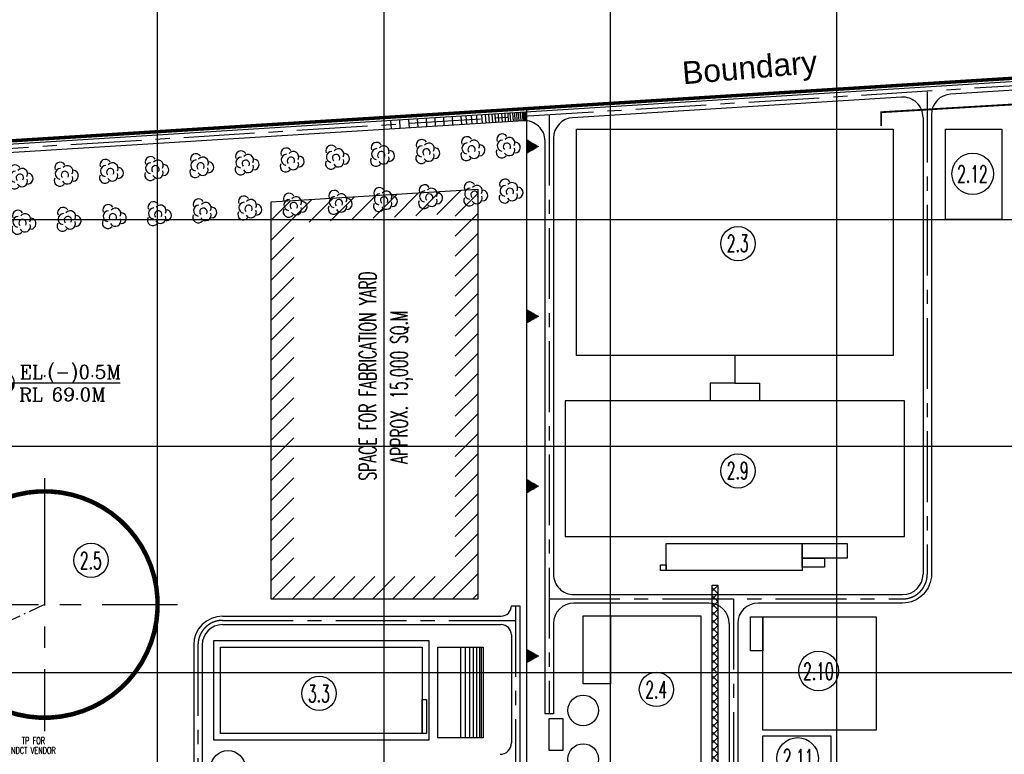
# Model space of a CAD drawing. Header units: inches. Extents: x -8998005 to 170525121, y -30058259 to 1575573.
# Tile 89 of 107: x 39049 to 474034, y 463853 to 788291. Entities that reach past the tile are written whole.
import ezdxf
from ezdxf.enums import TextEntityAlignment as Align

# ---------------------------------------------------------------- set-up
doc = ezdxf.new("R2010")
doc.units = ezdxf.units.IN
doc.header["$LTSCALE"] = 5
doc.header["$MEASUREMENT"] = 0
for name, pattern in [('CENTER', [2, 1.25, -0.25, 0.25, -0.25]), ('CENTER2', [1.125, 0.75, -0.125, 0.125, -0.125]), ('CHAINED', [1.6, 1, -0.25, 0.1, -0.25]), ('DASHED', [0.75, 0.5, -0.25]), ('HIDDEN', [0.375, 0.25, -0.125]), ('PHANTOM', [2.5, 1.25, -0.25, 0.25, -0.25, 0.25, -0.25])]:
    doc.linetypes.add(name, pattern=pattern)
for name, color, linetype in [('CANAL', 4, 'Continuous'), ('DIM', 7, 'Continuous'), ('existing old', 8, 'PHANTOM'), ('Facilities revised', 7, 'Continuous'), ('GRID', 1, 'CENTER2'), ('HIDDEN', 2, 'DASHED'), ('PIPE', 1, 'Continuous'), ('PIPE RACK EL8.5M', 7, 'Continuous'), ('TCE-ME-ROAD', 244, 'Continuous'), ('Text', 6, 'Continuous')]:
    doc.layers.add(name, color=color, linetype=linetype)
doc.styles.add('AR', font='arial.ttf')
doc.styles.add('COMPLEX', font='complex')
doc.styles.add('M1', font='ROMAND.shx', dxfattribs={"height": 6250})
doc.linetypes.add('FENCELINE2', pattern='A,0.25,-0.1,[132,ltypeshp.shx,S=0.1,R=0,X=-0.1,Y=0],-0.1,1', length=1.45)

# ---------------------------------------------------------------- blocks, each defined once
blk = doc.blocks.new('ELEVATION')
at = {"color": 0}
for p, q in [((118621.2155299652, -64997.15147995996), (122377.1030062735, -64997.15147995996)), ((119248.7856045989, -64463.94835494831), (122377.1030062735, -64463.94835494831)), ((120164.0874954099, -63930.74522994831), (122377.1030062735, -63930.74522994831)), ((117045.3279305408, -68729.57335494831), (122377.1030062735, -68729.57335494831)), ((117077.3122080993, -68196.37022994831), (122377.1030062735, -68196.37022994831)), ((117163.7424389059, -67663.16710495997), (122377.1030062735, -67663.16710495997)), ((117307.4025061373, -67129.96397994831), (122377.1030062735, -67129.96397994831)), ((117513.3609518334, -66596.76085495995), (122377.1030062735, -66596.76085495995)), ((117790.0016080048, -66063.55772994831), (122377.1030062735, -66063.55772994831)), ((118151.1829219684, -65530.35460493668), (122377.1030062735, -65530.35460493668)), ((127708.8780819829, -68834.10646604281), (122377.1030062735, -68834.10646604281)), ((127676.8938044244, -69367.30959104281), (122377.1030062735, -69367.30959104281)), ((127590.4635736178, -69900.51271605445), (122377.1030062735, -69900.51271605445)), ((127442.3532016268, -70447.31212861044), (122377.1030062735, -70447.31212861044)), ((127234.7139403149, -70980.51525361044), (122377.1030062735, -70980.51525361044)), ((126956.1200718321, -71513.71837862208), (122377.1030062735, -71513.71837862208)), ((126641.5096146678, -71982.68253851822), (122377.1030062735, -71982.68253851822)), ((126183.3425632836, -72515.88566349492), (122377.1030062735, -72515.88566349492)), ((125574.155440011, -73049.08878850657), (122377.1030062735, -73049.08878850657)), ((124669.5899325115, -73595.88820108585), (122377.1030062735, -73595.88820108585))]:
    blk.add_line(p, q, dxfattribs=at)
for p, q in [((122377.1030062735, -68781.83991048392), (122377.1030062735, -62519.98798475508)), ((116086.9485770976, -68781.83991048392), (122377.1030062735, -68781.83991048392)), ((174508.5227662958, -68781.83991048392), (122377.1030062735, -68781.83991048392)), ((122377.1030062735, -68781.83991048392), (122377.1030062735, -74974.88027661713))]:
    blk.add_line(p, q)
for start, end in [(90, 270), (0, 90), (270, 0)]:
    blk.add_arc((122377.1030062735, -68781.83991048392), 5332.031250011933, start, end)
blk = doc.blocks.new('GV')
at = {"layer": 'existing old', "color": 3, "linetype": 'Continuous'}
for centre, radius, start, end in [((2383.149502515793, 3336.551243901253), 2421.991921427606, 31.92753023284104, 201.8405241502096), ((2578.842727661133, 579.037250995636), 2421.991921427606, 91.22626454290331, 261.1392577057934), ((4467.501961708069, 89.7247049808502), 1636.141598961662, 326.5033000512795, 225.5066657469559), ((5515.166745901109, 1805.376828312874), 2421.991921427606, 331.2262577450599, 141.1392515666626), ((7931.576416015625, -240.284775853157), 2421.991921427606, 271.9275296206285, 81.84052812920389), ((2158.885293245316, -2410.298238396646), 2421.991921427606, 151.9275372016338, 321.8405260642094), ((5480.942978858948, -1434.302177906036), 2421.991921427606, 211.2262609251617, 21.13925233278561)]:
    blk.add_arc(centre, radius, start, end, dxfattribs=at)

msp = doc.modelspace()

# ---------------------------------------------------------------- hatches: boundary and pattern name
h = msp.add_hatch()
h.set_pattern_fill('ANSI37', scale=20000, style=0)
h.set_pattern_definition([(45, (-74999.99999904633, 20500.00000000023), (-1767.766952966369, 1767.766952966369), []), (135, (-74999.99999904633, 20500.00000000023), (-1767.766952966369, -1767.766952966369), [])])
h.paths.add_polyline_path([(345000.0000481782, 538500.0000040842), (347500.0000481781, 538500.0000040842), (347500.0000481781, 514500.0000040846), (345000.0000481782, 514500.0000040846)])
h.paths.add_polyline_path([(345000.0000481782, 514500.0000040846), (347500.0000481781, 514500.0000040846), (347500.0000481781, 434840.972509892), (345000.0000481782, 434840.972509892)])
at = {"layer": 'Text'}
h = msp.add_hatch(dxfattribs=at)
h.set_pattern_fill('ANSI31', color=256, scale=3750, angle=404.9999999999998, style=0)
h.set_pattern_definition([(90, (325843.7803436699, -560838.4611684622), (-468.7499999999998, 2.361e-13), [])])
h.paths.add_polyline_path([(263000.0000473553, 735449.2644506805), (263000.0000473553, 732261.8507581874), (263000.0000473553, 729074.4370656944), (268523.8684524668, 732261.8507581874)])
h = msp.add_hatch(dxfattribs=at)
h.set_pattern_fill('ANSI31', color=256, scale=3750, angle=404.9999999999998, style=0)
h.set_pattern_definition([(90, (325843.7803436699, -635838.4611684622), (-468.7499999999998, 2.361e-13), [])])
h.paths.add_polyline_path([(263000.0000473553, 660449.2644506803), (263000.0000473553, 657261.8507581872), (263000.0000473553, 654074.4370656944), (268523.8684524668, 657261.8507581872)])
h = msp.add_hatch(dxfattribs=at)
h.set_pattern_fill('ANSI31', color=256, scale=3750, angle=404.9999999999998, style=0)
h.set_pattern_definition([(90, (325843.7803436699, -710838.4611684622), (-468.7499999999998, 2.361e-13), [])])
h.paths.add_polyline_path([(263000.0000473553, 585449.2644506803), (263000.0000473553, 582261.8507581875), (263000.0000473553, 579074.4370656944), (268523.8684524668, 582261.8507581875)])
h = msp.add_hatch(dxfattribs=at)
h.set_pattern_fill('ANSI31', color=256, scale=3750, angle=404.9999999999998, style=0)
h.set_pattern_definition([(90, (325843.7803436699, -785838.4611684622), (-468.7499999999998, 2.361e-13), [])])
h.paths.add_polyline_path([(263000.0000473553, 510449.2644506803), (263000.0000473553, 507261.8507581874), (263000.0000473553, 504074.4370656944), (268523.8684524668, 507261.8507581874)])

# ---------------------------------------------------------------- linework, layer by layer
at = {"color": 216, "linetype": 'Continuous', "ltscale": 100}
for p, q in [((166907.4161248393, 698835.4888882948), (177580.9340696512, 709509.0068331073)), ((176323.8633015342, 699413.101300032), (186997.381246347, 710086.6192448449)), ((185740.310478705, 699990.7137122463), (196413.8284232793, 710664.2316568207)), ((195156.7576556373, 700568.3261239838), (205830.2756004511, 711241.8440687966)), ((204573.2048320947, 701145.938536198), (215246.7227769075, 711819.4564810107)), ((213989.6520092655, 701723.5509484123), (224663.1699540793, 712397.0688932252)), ((223406.0991859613, 702301.1633601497), (234079.6171307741, 712974.6813049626)), ((231454.4780159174, 701510.7074253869), (241454.4780161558, 711510.7074253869)), ((150141.8941967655, 690908.8017247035), (168164.4868929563, 708931.3944208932)), ((150141.8941967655, 699747.6364896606), (158748.039716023, 708353.7820086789)), ((231454.4780159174, 692671.8726604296), (241454.4780159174, 702671.872660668)), ((150141.8941970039, 682069.9669599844), (160141.894196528, 692069.9669599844)), ((231454.4780159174, 683833.0378957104), (241454.4780159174, 693833.0378957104)), ((150141.8941967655, 673231.1321952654), (160141.894196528, 683231.1321950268)), ((231454.4780159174, 674994.203130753), (241454.4780161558, 684994.2031307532)), ((150141.8941967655, 664392.2974303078), (160141.894196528, 674392.2974300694)), ((231454.4780159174, 666155.368366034), (241454.4780161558, 676155.368366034)), ((150141.8941967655, 655553.4626653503), (160141.8941967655, 665553.4626653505)), ((231454.4780159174, 657316.5336010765), (241454.4780159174, 667316.5336013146)), ((231454.4780159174, 648477.6988363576), (241454.4780159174, 658477.6988363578)), ((150141.8941970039, 646714.6279008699), (160141.894196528, 656714.6279006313)), ((231454.4780159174, 639638.8640716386), (241454.4780161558, 649638.8640716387)), ((150141.8941967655, 637875.7931359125), (160141.894196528, 647875.793135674)), ((231454.4780159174, 630800.0293066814), (241454.4780159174, 640800.0293069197)), ((150141.8941967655, 629036.958370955), (160141.894196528, 639036.9583707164)), ((231454.4780159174, 621961.1945417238), (241454.4780159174, 631961.1945419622)), ((150141.8941965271, 620198.1236059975), (160141.8941967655, 630198.1236059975)), ((231454.4780159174, 613122.3597770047), (241454.4780159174, 623122.3597770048)), ((150141.8941970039, 611359.2888415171), (160141.894196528, 621359.2888412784)), ((231454.4780159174, 604283.5250122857), (241454.4780161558, 614283.5250122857)), ((150141.8941965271, 602520.4540760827), (160141.894196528, 612520.4540763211)), ((231454.4780159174, 595444.6902473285), (241454.4780159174, 605444.6902475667)), ((150141.8941967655, 593681.6193116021), (160141.894196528, 603681.6193113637)), ((231454.4780159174, 586605.855482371), (241454.4780159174, 596605.8554826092)), ((150141.8941965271, 584842.7845466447), (160141.8941967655, 594842.7845466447)), ((231454.4780159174, 577767.0207176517), (241454.4780159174, 587767.0207176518)), ((150141.8941970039, 576003.9497821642), (160141.894196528, 586003.9497819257)), ((231454.4780159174, 568928.1859529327), (241454.4780161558, 578928.1859529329)), ((150141.8941967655, 567165.1150172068), (160141.894196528, 577165.1150169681)), ((231454.4780159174, 560089.3511879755), (241454.4780159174, 570089.3511882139)), ((150141.8941967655, 558326.2802522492), (160141.894196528, 568326.2802522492)), ((231454.4780159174, 551250.5164232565), (241454.4780159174, 561250.5164232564)), ((150141.8941970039, 549487.4454875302), (160141.894196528, 559487.4454875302)), ((150141.8941967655, 540648.6107228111), (160141.894196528, 550648.6107225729)), ((231454.4780159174, 542411.6816582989), (241454.4780161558, 552411.6816582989)), ((150653.9773388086, 532321.8590996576), (160653.9773392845, 542321.8591001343)), ((159492.8121040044, 532321.8591001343), (169492.8121040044, 542321.8591001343)), ((168331.6468687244, 532321.8591001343), (178331.6468687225, 542321.8591003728)), ((177170.4816339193, 532321.8591003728), (187170.4816336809, 542321.8591003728)), ((186009.3163986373, 532321.8591003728), (196009.3163986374, 542321.8591001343)), ((194848.1511635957, 532321.8591006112), (204848.1511633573, 542321.8591001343)), ((203686.9859285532, 532321.8591006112), (213686.9859285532, 542321.8591006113)), ((212525.8206932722, 532321.8591003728), (222525.8206932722, 542321.8591006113)), ((221364.6554579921, 532321.8591003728), (231364.6554582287, 542321.8591006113)), ((230203.4902229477, 532321.8591006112), (241454.4780161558, 543572.8468935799)), ((239042.3249879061, 532321.8591008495), (241454.4780159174, 534734.0121288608))]:
    msp.add_line(p, q, dxfattribs=at)
at = {"color": 7}
for p, q in [((355000.00004794, 640000.0000040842), (355000.00004794, 627829.9343669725)), ((355000.00004794, 627829.9343669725), (344089.7680511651, 627829.9343669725)), ((344089.7680511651, 627829.9343669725), (344089.7680511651, 620000.0000040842)), ((355000.00004794, 627829.9343669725), (365910.2320451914, 627829.9343669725)), ((365910.2320451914, 627829.9343669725), (365910.2320451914, 620000.0000040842))]:
    msp.add_line(p, q, dxfattribs=at)
at = {"color": 5, "linetype": 'CENTER2', "ltscale": 15000}
for p, q in [((50000.00004698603, 585871.194343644), (50000.00004698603, 474128.8056646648)), ((-8820.428988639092, 530000.0000041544), (108820.4290826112, 530000.0000041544))]:
    msp.add_line(p, q, dxfattribs=at)
at = {"color": 2, "linetype": 'CHAINED', "ltscale": 1500}
msp.add_line((50000.00004698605, 530000.0000041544), (-29265.13600633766, 493038.0600377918), dxfattribs=at)
at = {"color": 7, "linetype": 'Continuous', "ltscale": 100}
for p, q in [((233808.974972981, 511103.0687570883), (233808.974972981, 471103.0687570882)), ((235909.3106579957, 511103.0687570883), (235909.3106579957, 471103.0687570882)), ((237760.6260678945, 511103.0687570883), (237760.6260678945, 471103.0687570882)), ((239386.0861149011, 511103.0687570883), (239386.0861149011, 471103.0687570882)), ((240874.2719941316, 511103.0687570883), (240874.2719941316, 471103.0687570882)), ((242168.9351310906, 511103.0687570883), (242168.9351310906, 471103.0687570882)), ((242987.1702768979, 511103.0687570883), (242987.1702768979, 471103.0687570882))]:
    msp.add_line(p, q, dxfattribs=at)
at = {"color": 1, "elevation": 69405}
for const_width in [1500, 1000]:
    msp.add_lwpolyline([(-462433.6369960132, 703702.9054079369), (692436.50707795, 775831.6210801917)], dxfattribs=dict(at, const_width=const_width))
at = {"color": 6}
for points in [[(285000.0000479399, 640000.0000040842), (285000.0000479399, 740000.0000040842), (425000.0000479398, 740000.0000040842), (425000.0000479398, 640000.0000040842)], [(473000.000046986, 700000.0000040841), (448000.0000479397, 700000.0000040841), (448000.0000479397, 740000.0000031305), (473000.000046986, 740000.0000031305)], [(430000.0000479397, 560000.0000040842), (430000.0000479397, 620000.0000040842), (280000.0000479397, 620000.0000040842), (280000.0000479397, 560000.0000040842)], [(384668.7277229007, 545000.0000040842), (324668.7277229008, 545000.0000040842), (324668.7277229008, 557000.0000050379), (384668.7277229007, 557000.0000050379)], [(404668.7277229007, 550500.0000040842), (384668.7277229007, 550500.0000040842), (384668.7277229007, 557000.0000050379), (404668.7277229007, 557000.0000050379)], [(394668.7277229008, 546500.0000040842), (384668.7277229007, 546500.0000040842), (384668.7277229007, 550500.0000040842), (394668.7277229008, 550500.0000040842)], [(322168.7277229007, 545000.0000040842), (322168.7277229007, 547500.0000050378), (324668.7277229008, 547500.0000050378), (324668.7277229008, 545000.0000040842)], [(288000.0000472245, 525000.0000040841), (300000.0000481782, 525000.0000040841), (300000.0000481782, 495000.0000040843), (288000.0000472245, 495000.0000040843)], [(300000.0000481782, 455000.0000050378), (300000.0000481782, 525000.0000040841), (340000.0000481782, 525000.0000040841), (340000.0000481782, 455000.0000050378)], [(361875.0000481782, 524500.0000040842), (367375.0000481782, 524500.0000040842), (367375.0000481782, 509500.000003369), (361875.0000481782, 509500.000003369)], [(367375.0000481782, 524500.0000040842), (417375.0000481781, 524500.0000040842), (417375.0000481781, 474500.0000040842), (367375.0000481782, 474500.0000040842)], [(397375.0000481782, 452000.0000040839), (367375.0000481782, 452000.000004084), (367375.0000481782, 472000.000004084), (397375.0000481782, 472000.0000040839)]]:
    msp.add_lwpolyline(points, close=True, dxfattribs=at)
at = {"color": 216, "linetype": 'Continuous', "ltscale": 100}
msp.add_lwpolyline([(150141.8941965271, 707825.874149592), (241454.4780159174, 713427.0611787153), (241454.4780159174, 532321.8591006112), (150141.8941965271, 532321.8591001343), (150141.8941965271, 707825.874149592)], close=True, dxfattribs=at)
at = {"color": 1, "linetype": 'Continuous', "ltscale": 100, "const_width": 2000}
msp.add_lwpolyline([(20127.19723580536, 570095.0833664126, 93982.47937248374), (20128.90375469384, 570096.354750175)], format="xyb", dxfattribs=at)
at = {"color": 7, "linetype": 'FENCELINE2', "ltscale": 1000}
msp.add_lwpolyline([(124808.9749720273, 514103.0687570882), (219808.9749720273, 514103.0687570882), (219808.9749720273, 470103.0687570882), (124808.9749720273, 470103.0687570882)], close=True, dxfattribs=at)
at = {"color": 7}
for points in [[(127808.974972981, 511103.0687570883), (216808.974972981, 511103.0687570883), (216808.974972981, 473103.0687570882), (127808.974972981, 473103.0687570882)], [(223808.9749729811, 471103.0687570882), (223808.9749729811, 511103.0687570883), (243808.9749720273, 511103.0687570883), (243808.9749720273, 471103.0687570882)], [(216808.974972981, 473103.0687570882), (216808.974972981, 488103.0687570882), (218808.974972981, 488103.0687570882), (218808.974972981, 473103.0687570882)]]:
    msp.add_lwpolyline(points, close=True, dxfattribs=at)
at = {"color": 4}
for centre in [(288000.0000481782, 483249.0343040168), (288000.0000481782, 461749.0343040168)]:
    msp.add_circle(centre, 6750, dxfattribs=at)
at = {"layer": 'CANAL', "color": 8}
for p, q in [((100000.0000460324, -799999.9999956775), (100000.0000460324, 1470818.601342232)), ((200000.0000469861, -799999.9999956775), (200000.0000469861, 1470818.601342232)), ((300000.0000479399, -799999.9999956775), (300000.0000479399, 1470818.601342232)), ((400000.0000469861, -799999.9999956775), (400000.0000469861, 1470818.601342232)), ((-597245.525260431, 700000.0000040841), (1664919.785810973, 700000.0000040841)), ((-597245.525260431, 600000.0000040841), (1664919.785810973, 600000.0000040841)), ((-597245.525260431, 500000.000004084), (1664919.785810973, 500000.0000040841))]:
    msp.add_line(p, q, dxfattribs=at)
at = {"layer": 'DIM', "linetype": 'Continuous'}
for centre, radius in [((460073.9248149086, 720230.8217951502, 192502.6266390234), 9166.022000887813), ((356365.0270998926, 689371.6034893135, -48125.65665975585), 7580.372974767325), ((356365.0270998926, 589001.2528428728, -48125.65665975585), 7580.372974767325), ((70581.92007077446, 549551.376266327), 7580.372974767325), ((392019.5311742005, 500644.9991412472, 48521.20028137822), 8767.335771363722), ((171339.0682096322, 490760.1715364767), 7580.372974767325), ((320374.8381546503, 492500.6107845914, -48125.65665975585), 7580.372974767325), ((382729.0561568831, 462044.6923399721), 9166.022000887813), ((131081.4453356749, 457977.8549802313, -160369.2477791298), 7580.372974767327)]:
    msp.add_circle(centre, radius, dxfattribs=at)
at = {"layer": 'Facilities revised', "color": 240, "linetype": 'Continuous', "ltscale": 100}
msp.add_lwpolyline([(273000.0000488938, 479600.9803788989), (279000.0000481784, 479600.9803788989), (279000.0000481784, 465600.9803788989), (273000.0000488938, 465600.9803788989)], close=True, dxfattribs=at)
msp.add_lwpolyline([(273000.0000488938, 479600.9803788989), (279000.0000481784, 479600.9803788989), (279000.0000481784, 465600.9803788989), (273000.0000488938, 465600.9803788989)], close=True, dxfattribs=at)
at = {"layer": 'GRID', "color": 1, "linetype": 'Continuous', "ltscale": 0.05}
msp.add_line((263000.0000473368, 749010.6803243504), (263000.0000474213, -31999.99999582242), dxfattribs=at)
at = {"layer": 'PIPE', "color": 140, "linetype": 'HIDDEN', "ltscale": 25000, "const_width": 800}
msp.add_lwpolyline([(843895.3248801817, 656694.7445256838), (836267.6858042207, 670410.6385956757), (778976.8678716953, 768603.732678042), (419610.5951697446, 747424.0476703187), (419610.5951697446, 741392.823167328), (419610.5951697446, 741392.823167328)], dxfattribs=at)
at = {"layer": 'PIPE RACK EL8.5M', "color": 160}
msp.add_lwpolyline([(345000.0000481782, 538500.0000040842), (347500.0000481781, 538500.0000040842), (347500.0000481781, 434840.972509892), (345000.0000481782, 434840.972509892)], close=True, dxfattribs=at)
at = {"layer": 'TCE-ME-ROAD', "linetype": 'Continuous'}
for p, q in [((691446.7492601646, 774266.881912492), (-446179.9429941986, 703215.1254463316)), ((428563.9880343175, 754090.9361330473), (283313.9880338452, 745019.1837761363)), ((438125.0000479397, 745108.4384002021), (438125.0000479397, 543375.0000040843)), ((261563.9880334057, 743660.7630525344), (-445946.1879888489, 699472.4180576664)), ((274875.0000474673, 736036.6860432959), (274875.0000473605, 543375.0000040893)), ((271125.0000473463, 481665.4220492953), (271125.0000473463, 734678.2653197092)), ((283875.0000473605, 534375.0000040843), (429125.0000479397, 534375.0000040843)), ((260000.0000477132, 529375.0000047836), (260000.0000477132, 413874.9980283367)), ((343500.0000481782, 530625.0000040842), (283875.0000473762, 530625.0000040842)), ((274875.0000473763, 521625.0000040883), (274875.0000473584, 481665.4220492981)), ((274875.0000473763, 521625.0000040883), (274875.0000473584, 481665.4220492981)), ((274875.0000473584, 481665.4220492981), (271125.0000473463, 481665.4220492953))]:
    msp.add_line(p, q, dxfattribs=at)
at = {"layer": 'TCE-ME-ROAD', "color": 11, "linetype": 'CENTER', "ltscale": 5000}
for p, q in [((691708.061405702, 772404.5490464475), (-446063.0654913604, 701343.771751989)), ((440000.0000479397, 756496.4701759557), (440000.0000479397, 543375.0000040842)), ((273000.000047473, 746253.6654493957), (273000.0000473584, 481665.4220492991)), ((273000.0000473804, 532500.0000040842), (429125.0000479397, 532500.0000040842)), ((354375.0000481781, 532500.0000040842), (354375.0000481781, 443250.0000040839)), ((258125.000047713, 529375.0000047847), (258125.0000476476, 400000.0000042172)), ((128683.974971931, 523000.0000036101), (258125.0000477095, 523000.0000047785)), ((117808.9749720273, 512125.00000361), (117808.9749720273, 400000.0000040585))]:
    msp.add_line(p, q, dxfattribs=at)
at = {"layer": 'TCE-ME-ROAD'}
for p, q in [((256250.0000477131, 529375.0000047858), (260000.000047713, 529375.0000047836)), ((128683.9749719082, 524875.0000036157, -7.4610231e-09), (251750.0000477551, 524875.0000047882, 2.4590957e-09)), ((128683.9749720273, 521125.0000035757), (251750.000047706, 521125.0000035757)), ((352500.0000481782, 521625.0000040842), (352500.0000481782, 454125.000004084)), ((256250.000047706, 516625.0000035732), (256250.0000476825, 468853.0687582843)), ((115933.9749720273, 512125.0000036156, -6.5471899e-09), (115933.9749720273, 415750.0000040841)), ((119683.9749720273, 512125.0000035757), (119683.9749720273, 415750.0000040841))]:
    msp.add_line(p, q, dxfattribs=at)
at = {"layer": 'TCE-ME-ROAD', "linetype": 'Continuous', "ltscale": 100}
msp.add_line((274875.0000473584, 481665.4220492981), (271125.0000473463, 481665.4220492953), dxfattribs=at)
at = {"layer": 'TCE-ME-ROAD', "linetype": 'Continuous'}
msp.add_lwpolyline([(691824.93890854, 770533.1953521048), (450313.9880343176, 755449.3568962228, 0.3960601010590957), (441875.0000479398, 746466.8591633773), (441875.0000479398, 543375.0000040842, -0.4142135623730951), (429125.0000479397, 530625.0000040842), (365250.0000481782, 530625.0000040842, 0.4142135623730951), (356250.0000481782, 521625.0000040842), (356250.0000481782, 454125.000004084, 0.4142135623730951), (365250.0000481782, 445125.000004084)], format="xyb", dxfattribs=at)
for centre, start, end in [((429125.0000479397, 745108.4384002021), 0, 93.57383037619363), ((283875.0000474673, 736036.6860432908), 93.57383037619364, 179.9999999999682), ((262125.0000473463, 734678.2653197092), 0, 93.57383037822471), ((283875.0000473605, 543375.0000040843), 179.9999999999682, 270), ((283875.0000473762, 521625.0000040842), 90, 179.9999999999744), ((343500.0000481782, 521625.0000040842), 0, 90)]:
    msp.add_arc(centre, 9000, start, end, dxfattribs=at)
at = {"layer": 'TCE-ME-ROAD', "ltscale": 5000}
msp.add_arc((429125.0000479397, 543375.0000040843), 9000, 270, 0, dxfattribs=at)
at = {"layer": 'TCE-ME-ROAD', "color": 11, "linetype": 'CENTER', "ltscale": 5000}
for centre, start, end in [((429125.0000479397, 543375.0000040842), 270, 0), ((128683.9749720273, 512125.00000361), 90.00000000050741, 180)]:
    msp.add_arc(centre, 10875, start, end, dxfattribs=at)
at = {"layer": 'TCE-ME-ROAD'}
for centre, radius, start, end in [((251750.0000477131, 529375.0000047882, -1.1506908e-08), 4500, 270.0000000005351, 359.9999999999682), ((128683.9749720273, 512125.0000036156, 2.72843817e-08), 12750, 90.000000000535, 180), ((128683.9749720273, 512125.0000035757), 9000, 90, 180), ((251750.000047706, 516625.0000035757), 4500, 359.9999999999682, 90), ((251250.0000476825, 468853.0687582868, -3.78284961e-08), 5000, 270.0000000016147, 359.9999999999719)]:
    msp.add_arc(centre, radius, start, end, dxfattribs=at)
at = {"layer": 'Text'}
for p, q in [((207194.5824401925, 740265.0605669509), (206960.8274354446, 744007.7679649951)), ((211239.7821813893, 740517.7080603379), (211006.0271755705, 744260.4154517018)), ((215085.4987870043, 740757.8966206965), (214851.7437820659, 744500.6040165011)), ((218931.2153937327, 740998.0851811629), (218697.4603879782, 744740.7925756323)), ((222776.9319993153, 741238.2737611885), (222543.1769927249, 744980.9811517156)), ((226622.6486049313, 741478.4623215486), (226388.8935991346, 745221.1697155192)), ((230468.3652122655, 741718.6508667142), (230234.6102065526, 745461.3582616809)), ((234314.0818180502, 741958.8394290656), (234080.3268114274, 745701.5468251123)), ((236598.3544157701, 742101.5062495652), (236364.5994086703, 745844.2136411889)), ((238882.6270142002, 742244.1730630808), (238648.8720070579, 745986.8804612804)), ((241166.8996105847, 742386.839884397), (240933.144605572, 746129.5472805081)), ((243451.172209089, 742529.5067023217), (243217.4172022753, 746272.2140984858)), ((245108.1630671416, 742632.9959352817), (244874.4080585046, 746375.7033312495)), ((246573.0511255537, 742724.4871668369), (246339.296119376, 746467.1945610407)), ((248040.0829218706, 742816.1122873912), (247806.3279144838, 746558.819693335)), ((249369.0817695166, 742899.1164254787), (249135.3267638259, 746641.8238018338)), ((250773.5878578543, 742986.8364188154), (250539.8328489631, 746729.5438188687)), ((252333.1577038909, 743084.2411272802), (252099.4026986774, 746826.9485080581)), ((253707.4132569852, 743170.0717930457), (253473.6582513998, 746912.7791847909)), ((255066.543543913, 743254.9577997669), (254832.7885384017, 746997.6651959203)), ((256033.1314684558, 743315.3271443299), (255799.3764635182, 747058.0345330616)), ((257153.2348983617, 743385.2844639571), (256919.4798923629, 747127.9918614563)), ((258013.9459546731, 743439.0411532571), (257780.1909489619, 747181.7485482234)), ((258876.2052668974, 743492.8945338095), (258642.4502618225, 747235.6019103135)), ((259676.5343528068, 743542.8799845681), (259442.7793460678, 747285.5873686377)), ((260567.4959433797, 743598.525983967), (260333.7409367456, 747341.2333787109)), ((261432.4944775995, 743652.5504358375), (261198.7394713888, 747395.2578308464)), ((262005.7063640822, 743688.3510479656), (261771.9513591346, 747431.0584236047)), ((262561.2919582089, 743723.050756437), (262327.5369514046, 747465.7581680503)), ((263116.8775509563, 743757.7504793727), (262883.1225437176, 747500.4578917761)), ((203233.5593313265, 740017.6703991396), (202999.8043255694, 743760.3777878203))]:
    msp.add_line(p, q, dxfattribs=at)

# ---------------------------------------------------------------- block references
at = {"linetype": 'Continuous'}
msp.add_blockref('ELEVATION', (-91043.42730166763, 696591.0659677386), dxfattribs=at)
at = {"layer": 'HIDDEN'}
for p in [(214289.3916546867, 729596.1268858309), (234250.4940367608, 730842.8793441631), (249867.1954368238, 732089.6318024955), (154406.0845084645, 725855.8695108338), (174367.1868905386, 727102.6219691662), (194328.2892726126, 728349.3744274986), (74561.6749801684, 720868.8596775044), (74561.67498016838, 720868.8596775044), (94522.77736224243, 722115.6121358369), (114483.8797443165, 723362.3645941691), (134444.9821263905, 724609.1170525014), (34639.47021602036, 718375.3547608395), (54600.57259809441, 719622.1072191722), (251113.9478951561, 712128.5294204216), (195575.041730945, 708388.2720454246), (215536.1441130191, 709635.0245037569), (235497.2464950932, 710881.7769620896), (115730.6322026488, 703401.262212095), (135691.7345847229, 704648.0146704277), (155652.8369667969, 705894.7671287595), (175613.939348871, 707141.5195870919), (55847.32505642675, 699661.0048370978), (75808.42743850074, 700907.7572954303), (95769.52982057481, 702154.5097537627), (35886.2226743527, 698414.2523787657)]:
    msp.add_blockref('GV', p, dxfattribs=at)

# ---------------------------------------------------------------- texts
at = {"color": 7, "style": 'AR'}
msp.add_text('Boundary', height=10000, rotation=4.852791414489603, dxfattribs=at).set_placement((332162.7266879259, 759724.70160702, 138880))
at = {"layer": 'Text', "style": 'M1', "width": 0.6}
for s, height, p in [('2.12', 7500, (459947.6522804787, 720107.1966108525, 192502.6266390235)), ('2.3', 7500, (356238.7545654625, 689495.2286736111, -48125.65665975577)), ('2.9', 7500, (356238.7545654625, 589124.8780271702, -48125.65665975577)), ('2.5', 7500, (70455.64753634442, 549427.7510818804)), ('2.10', 7500, (391893.2586399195, 500521.3739568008, 48521.20028137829)), ('2.4', 7500, (320248.5656202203, 492376.9856001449, -48125.65665975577)), ('3.3', 7500, (171212.7956757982, 490636.5463521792)), ('TP FOR', 3000, (45106.82546433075, 469868.3785036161)), ('NDCT VENDOR', 3000, (45106.82546433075, 465572.8697466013)), ('2.11', 7500, (382930.2848189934, 462316.8770437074))]:
    msp.add_text(s, height=height, dxfattribs=at).set_placement(p, align=Align.MIDDLE)
for s, p in [('SPACE FOR FABRICATION YARD', (192758.5109343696, 630953.9524059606)), ('APPROX. 15,000 SQ.M', (207793.2822218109, 625949.6474075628))]:
    msp.add_text(s, height=7500, rotation=90, dxfattribs=at).set_placement(p, align=Align.MIDDLE)
at = {"layer": 'Text', "style": 'COMPLEX'}
for s, p in [('EL.(-)0.5M', (39028.68899552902, 629742.6765547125)), ('RL 69.0M', (38750.28569464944, 619757.82470454))]:
    msp.add_text(s, height=6000, dxfattribs=at).set_placement(p)

doc.saveas('drawing.dxf')
